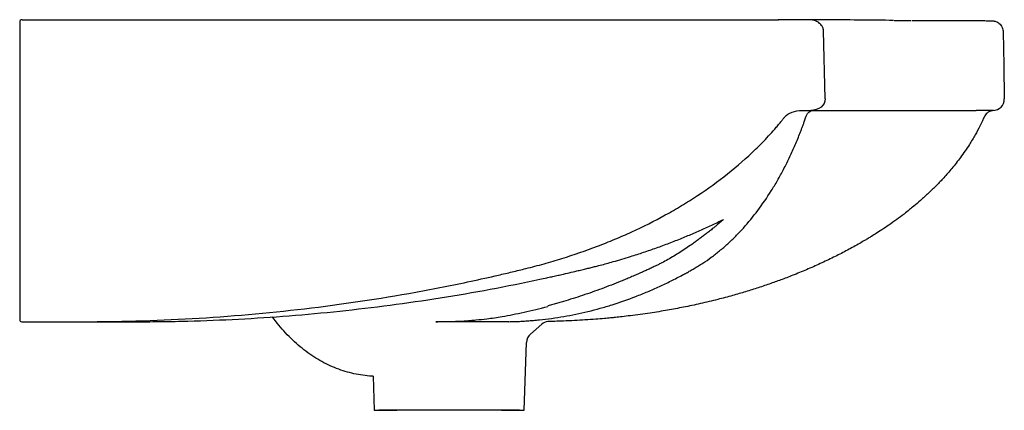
# Model space of a CAD drawing. Header units: millimetres. Extents: x 4913.717 to 4914.151, y 2530.309 to 2530.481.
import ezdxf

# ---------------------------------------------------------------- set-up
doc = ezdxf.new("R2010")
doc.units = ezdxf.units.MM
doc.layers.add('SANINDUSA', color=3, linetype='Continuous')

msp = doc.modelspace()

# ---------------------------------------------------------------- linework, layer by layer
at = {"layer": 'SANINDUSA'}
for p, q in [((4913.717429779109, 2530.479511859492), (4913.717429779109, 2530.348560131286)), ((4913.719429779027, 2530.480511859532), (4914.051607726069, 2530.480511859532)), ((4914.072137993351, 2530.445681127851), (4914.071398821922, 2530.475625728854)), ((4914.061981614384, 2530.440593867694), (4914.065774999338, 2530.440593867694)), ((4914.065774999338, 2530.440593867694), (4914.110305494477, 2530.440593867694)), ((4914.062912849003, 2530.435597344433), (4914.063690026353, 2530.437858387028)), ((4913.718722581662, 2530.347561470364), (4913.742456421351, 2530.347561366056)), ((4913.742456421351, 2530.347561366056), (4913.769144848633, 2530.347593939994)), ((4913.917039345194, 2530.347593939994), (4913.900655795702, 2530.347593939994)), ((4913.947366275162, 2530.346489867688), (4913.942324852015, 2530.342068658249)), ((4913.939580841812, 2530.308593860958), (4913.940624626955, 2530.338483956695)), ((4913.873055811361, 2530.323628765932), (4913.873580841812, 2530.308593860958)), ((4913.873580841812, 2530.308593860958), (4913.883580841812, 2530.308593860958)), ((4913.937580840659, 2530.308593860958), (4913.875580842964, 2530.308593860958)), ((4913.929580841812, 2530.308593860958), (4913.939580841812, 2530.308593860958))]:
    msp.add_line(p, q, dxfattribs=at)
at = {"layer": 'SANINDUSA', "flags": 128}
msp.add_lwpolyline([(4914.150489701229, 2530.475192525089), (4914.150746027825, 2530.460506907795), (4914.151004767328, 2530.445681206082)], dxfattribs=at)
at = {"layer": 'SANINDUSA'}
for centre, radius, start, end in [((4913.718429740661, 2530.479566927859), 0.0009999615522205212, 136.0098977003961, 180.000551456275), ((4913.718429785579, 2530.479566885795), 0.001000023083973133, 88.5370149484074, 136.0099511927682), ((4914.146018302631, 2530.4455938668), 0.005000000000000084, 270.0026975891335, 0.9079814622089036), ((4913.718429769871, 2530.348560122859), 0.0009999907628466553, 179.9995171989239, 265.7699275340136), ((4913.950663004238, 2530.342730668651), 0.005, 98.14948493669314, 131.2499999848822), ((4913.945621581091, 2530.338309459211), 0.005, 131.2499999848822, 177.9999999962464)]:
    msp.add_arc(centre, radius, start, end, dxfattribs=at)
at = {"layer": 'SANINDUSA', "extrusion": (0, 0, -1)}
for centre, major_axis, ratio, start_param, end_param in [((4914.065775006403, 2530.4455938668), (0.006363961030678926, 2.935356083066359e-18), 0.7856742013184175, 6.26573201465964, 7.853981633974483), ((4914.061981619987, 2530.4355938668), (0.00849028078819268, 1.641599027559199e-16), 0.5889086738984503, 3.612300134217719, 4.71238898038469)]:
    msp.add_ellipse(centre, major_axis=major_axis, ratio=ratio, start_param=start_param, end_param=end_param, dxfattribs=at)
at = {"layer": 'SANINDUSA'}
for points, knots in [([(4913.7184553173, 2530.480566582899), (4913.72046448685, 2530.480555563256), (4913.723097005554, 2530.480541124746), (4913.725750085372, 2530.480517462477), (4913.726378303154, 2530.480511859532)], [0, 0, 0, 0, 0.7632118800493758, 1, 1, 1, 1]), ([(4914.064911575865, 2530.480566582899), (4914.064244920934, 2530.480563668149), (4914.063578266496, 2530.48056068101), (4914.062911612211, 2530.480557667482), (4914.060244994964, 2530.480545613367), (4914.057578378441, 2530.480533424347), (4914.05491174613, 2530.480523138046), (4914.053766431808, 2530.480518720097), (4914.052621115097, 2530.480514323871), (4914.051475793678, 2530.480511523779)], [0, 0, 0, 0, 0.002000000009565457, 0.002000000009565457, 0.002000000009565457, 0.01000000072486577, 0.01000000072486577, 0.01000000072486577, 0.01343598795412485, 0.01343598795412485, 0.01343598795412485, 0.01343598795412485]), ([(4914.102234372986, 2530.480264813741), (4914.093003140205, 2530.480353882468), (4914.080593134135, 2530.480473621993), (4914.068109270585, 2530.480547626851), (4914.064911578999, 2530.480566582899)], [0, 0, 0, 0, 0.7438540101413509, 1, 1, 1, 1]), ([(4914.071398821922, 2530.475625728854), (4914.071371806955, 2530.475924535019), (4914.071304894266, 2530.476664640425), (4914.070765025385, 2530.477856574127), (4914.069629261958, 2530.479137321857), (4914.067760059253, 2530.480203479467), (4914.066049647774, 2530.48055667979), (4914.065046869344, 2530.480565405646), (4914.064911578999, 2530.480566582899)], [0, 0, 0, 0, 0.09956205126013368, 0.2466027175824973, 0.4267210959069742, 0.6636471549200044, 0.954620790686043, 1, 1, 1, 1]), ([(4914.102483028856, 2530.480278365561), (4914.102930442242, 2530.48027446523), (4914.105421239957, 2530.48025275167), (4914.107903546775, 2530.48026761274), (4914.109939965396, 2530.480279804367)], [0, 0, 0, 0, 0.1796265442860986, 1, 1, 1, 1]), ([(4914.110434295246, 2530.480242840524), (4914.11069778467, 2530.480241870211), (4914.112463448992, 2530.480235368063), (4914.115426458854, 2530.480228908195), (4914.119158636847, 2530.480219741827), (4914.122475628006, 2530.480211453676), (4914.125466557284, 2530.480201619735), (4914.128385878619, 2530.480192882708), (4914.131157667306, 2530.480184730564), (4914.133778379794, 2530.480176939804), (4914.136155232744, 2530.480169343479), (4914.138275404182, 2530.480161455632), (4914.140136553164, 2530.480153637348), (4914.141735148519, 2530.480145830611), (4914.143069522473, 2530.480138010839), (4914.144135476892, 2530.480130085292), (4914.144932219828, 2530.480122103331), (4914.145380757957, 2530.480114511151), (4914.145606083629, 2530.480108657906), (4914.145800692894, 2530.480098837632), (4914.146010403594, 2530.480082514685), (4914.146328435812, 2530.480041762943), (4914.146792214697, 2530.479945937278), (4914.147381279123, 2530.479757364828), (4914.148087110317, 2530.479413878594), (4914.148820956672, 2530.478888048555), (4914.149524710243, 2530.478141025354), (4914.150087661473, 2530.477196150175), (4914.150441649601, 2530.476184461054), (4914.150465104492, 2530.475498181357), (4914.150475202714, 2530.475202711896)], [0, 0, 0, 0, 0.01037742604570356, 0.06953998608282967, 0.1221430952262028, 0.1698599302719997, 0.2206439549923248, 0.2704731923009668, 0.325947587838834, 0.3822005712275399, 0.4393145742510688, 0.4972621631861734, 0.5557941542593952, 0.615495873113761, 0.6763457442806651, 0.7385250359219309, 0.8023016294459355, 0.8683592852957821, 0.9046393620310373, 0.9200681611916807, 0.9292912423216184, 0.9352319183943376, 0.9398844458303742, 0.9461549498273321, 0.953100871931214, 0.9617779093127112, 0.9709636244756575, 0.9811792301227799, 0.9918969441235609, 1, 1, 1, 1]), ([(4914.063691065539, 2530.437861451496), (4914.06383377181, 2530.438273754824), (4914.064011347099, 2530.438647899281), (4914.064328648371, 2530.439153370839), (4914.064443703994, 2530.43931297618), (4914.064684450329, 2530.439603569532), (4914.064810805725, 2530.4397358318), (4914.065207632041, 2530.440093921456), (4914.065498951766, 2530.440281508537), (4914.065946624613, 2530.440467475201), (4914.066098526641, 2530.440514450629), (4914.066407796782, 2530.440577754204), (4914.066567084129, 2530.4405938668), (4914.066722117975, 2530.4405938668)], [0, 0, 0, 0, 0.2499999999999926, 0.2499999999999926, 0.374999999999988, 0.374999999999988, 0.4999999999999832, 0.4999999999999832, 0.7499999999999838, 0.7499999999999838, 0.8749999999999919, 0.8749999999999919, 1, 1, 1, 1]), ([(4914.110304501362, 2530.4405938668), (4914.111933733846, 2530.4405938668), (4914.113510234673, 2530.4405938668), (4914.115796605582, 2530.4405938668), (4914.116546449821, 2530.4405938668), (4914.118015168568, 2530.4405938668), (4914.118734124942, 2530.4405938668), (4914.122253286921, 2530.4405938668), (4914.124827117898, 2530.4405938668), (4914.129517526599, 2530.4405938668), (4914.131633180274, 2530.4405938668), (4914.134479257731, 2530.4405938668), (4914.13537333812, 2530.4405938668), (4914.136633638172, 2530.4405938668), (4914.137039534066, 2530.4405938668), (4914.13782037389, 2530.4405938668), (4914.138195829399, 2530.4405938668), (4914.138556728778, 2530.4405938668)], [0, 0, 0, 0, 0.1249999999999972, 0.1249999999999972, 0.1874999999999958, 0.1874999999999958, 0.2499999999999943, 0.2499999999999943, 0.4999999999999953, 0.4999999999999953, 0.7499999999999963, 0.7499999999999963, 0.8749999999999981, 0.8749999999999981, 0.9374999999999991, 0.9374999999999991, 1, 1, 1, 1]), ([(4914.146264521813, 2530.440604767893), (4914.146288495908, 2530.440604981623), (4914.146425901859, 2530.440606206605), (4914.145731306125, 2530.44060662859), (4914.144109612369, 2530.440604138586), (4914.141706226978, 2530.440596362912), (4914.139606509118, 2530.440594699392), (4914.138556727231, 2530.440593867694)], [0, 0, 0, 0, 0.05636681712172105, 0.3230627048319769, 0.588901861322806, 0.7944660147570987, 1, 1, 1, 1]), ([(4914.145918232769, 2530.440554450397), (4914.145811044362, 2530.440537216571), (4914.145526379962, 2530.440491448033), (4914.144828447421, 2530.440289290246), (4914.143949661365, 2530.439861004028), (4914.14308299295, 2530.439136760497), (4914.142460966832, 2530.438382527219), (4914.142226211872, 2530.437838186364), (4914.142129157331, 2530.437613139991)], [0, 0, 0, 0, 0.07095843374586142, 0.1884470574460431, 0.4267729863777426, 0.6490946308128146, 0.854925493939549, 1, 1, 1, 1]), ([(4914.142091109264, 2530.437631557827), (4914.141854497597, 2530.437100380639), (4914.141267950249, 2530.435783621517), (4914.13998467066, 2530.433178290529), (4914.138123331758, 2530.429694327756), (4914.13533025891, 2530.425049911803), (4914.131930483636, 2530.420096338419), (4914.128107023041, 2530.415216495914), (4914.12455075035, 2530.411133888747), (4914.12112981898, 2530.407529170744), (4914.117722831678, 2530.404202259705), (4914.114353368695, 2530.401144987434), (4914.111530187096, 2530.398742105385), (4914.109100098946, 2530.396763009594), (4914.106627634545, 2530.394823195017), (4914.103590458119, 2530.392551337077), (4914.100349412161, 2530.390254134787), (4914.097317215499, 2530.38821020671), (4914.094774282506, 2530.386565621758), (4914.092727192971, 2530.385284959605), (4914.091012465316, 2530.384239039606), (4914.089280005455, 2530.383204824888), (4914.087186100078, 2530.381986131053), (4914.08468688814, 2530.38057730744), (4914.081107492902, 2530.378630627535), (4914.076458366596, 2530.376233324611), (4914.070698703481, 2530.373468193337), (4914.064696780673, 2530.370792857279), (4914.058838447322, 2530.368371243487), (4914.053352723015, 2530.36625991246), (4914.048062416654, 2530.364351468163), (4914.042696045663, 2530.362541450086), (4914.03707706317, 2530.36077950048), (4914.031104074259, 2530.359044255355), (4914.024468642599, 2530.357276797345), (4914.017273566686, 2530.355551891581), (4914.009906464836, 2530.353985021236), (4914.00252337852, 2530.352600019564), (4913.996162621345, 2530.351563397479), (4913.990703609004, 2530.350779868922), (4913.9865866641, 2530.350245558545), (4913.982959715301, 2530.349819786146), (4913.980050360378, 2530.349507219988), (4913.977444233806, 2530.349247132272), (4913.974544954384, 2530.34897904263), (4913.970789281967, 2530.348667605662), (4913.966423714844, 2530.348359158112), (4913.961667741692, 2530.348085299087), (4913.957224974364, 2530.347887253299), (4913.953797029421, 2530.3477740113), (4913.951465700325, 2530.347712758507), (4913.950461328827, 2530.347690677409), (4913.949954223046, 2530.347680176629)], [0, 0, 0, 0, 0.007562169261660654, 0.018746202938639, 0.03809065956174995, 0.05951558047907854, 0.09048781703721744, 0.1176723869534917, 0.1417117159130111, 0.1623263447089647, 0.1838595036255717, 0.2053082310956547, 0.2232287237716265, 0.2337323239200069, 0.2477790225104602, 0.2657216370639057, 0.2849784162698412, 0.3014399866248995, 0.3152508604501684, 0.3262004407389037, 0.3342755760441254, 0.3425317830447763, 0.3536072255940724, 0.3671998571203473, 0.381507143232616, 0.4089653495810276, 0.4382685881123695, 0.4680076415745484, 0.4976220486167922, 0.523219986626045, 0.5465777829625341, 0.5724752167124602, 0.5982738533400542, 0.624249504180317, 0.6539380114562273, 0.6881829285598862, 0.721114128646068, 0.7521525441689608, 0.7857380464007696, 0.8047872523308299, 0.8237183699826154, 0.839594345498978, 0.8521375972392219, 0.8616398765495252, 0.8735029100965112, 0.8898074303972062, 0.9103865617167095, 0.930091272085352, 0.951425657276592, 0.9678956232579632, 0.9745680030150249, 0.9815565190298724, 0.9815565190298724, 0.9815565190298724, 0.9815565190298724]), ([(4914.052614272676, 2530.43559734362), (4914.052919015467, 2530.435970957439), (4914.053222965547, 2530.436345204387), (4914.053823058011, 2530.437099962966), (4914.05412011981, 2530.437479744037), (4914.054414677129, 2530.437861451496)], [0, 0, 0, 0, 0.5, 0.5, 1, 1, 1, 1]), ([(4913.940344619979, 2530.37099573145), (4913.941679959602, 2530.371330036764), (4913.943014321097, 2530.371668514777), (4913.94567495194, 2530.372369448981), (4913.947002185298, 2530.372729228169), (4913.95097383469, 2530.373838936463), (4913.953608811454, 2530.374617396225), (4913.961476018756, 2530.377066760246), (4913.96666887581, 2530.378856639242), (4913.97437552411, 2530.381791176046), (4913.97693156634, 2530.382811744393), (4913.982010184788, 2530.384938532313), (4913.984528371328, 2530.386042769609), (4913.992017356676, 2530.389482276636), (4913.996922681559, 2530.391944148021), (4914.004137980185, 2530.395912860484), (4914.00651923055, 2530.39728187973), (4914.011231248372, 2530.400117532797), (4914.013565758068, 2530.401586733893), (4914.020452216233, 2530.406125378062), (4914.024891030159, 2530.409326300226), (4914.033435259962, 2530.416111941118), (4914.037540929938, 2530.419696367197), (4914.043416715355, 2530.425398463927), (4914.045328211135, 2530.427353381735), (4914.048117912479, 2530.430375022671), (4914.049035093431, 2530.431396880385), (4914.050392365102, 2530.432950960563), (4914.050841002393, 2530.433473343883), (4914.051729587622, 2530.434528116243), (4914.052170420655, 2530.435059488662), (4914.052611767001, 2530.435590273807)], [0, 0, 0, 0, 0.03124999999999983, 0.03124999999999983, 0.06249999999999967, 0.06249999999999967, 0.1249999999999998, 0.1249999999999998, 0.2499999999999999, 0.2499999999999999, 0.3124999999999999, 0.3124999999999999, 0.375, 0.375, 0.4999999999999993, 0.4999999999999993, 0.5624999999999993, 0.5624999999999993, 0.6249999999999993, 0.6249999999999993, 0.7499999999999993, 0.7499999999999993, 0.8749999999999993, 0.8749999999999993, 0.9374999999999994, 0.9374999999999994, 0.9687499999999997, 0.9687499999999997, 0.9843749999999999, 0.9843749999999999, 1, 1, 1, 1]), ([(4914.0144011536, 2530.370995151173), (4914.014739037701, 2530.371182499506), (4914.015048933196, 2530.371369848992), (4914.015682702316, 2530.371750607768), (4914.016006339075, 2530.371943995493), (4914.016647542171, 2530.372335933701), (4914.016965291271, 2530.372534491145), (4914.017599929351, 2530.372937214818), (4914.017916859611, 2530.373141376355), (4914.019496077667, 2530.3741756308), (4914.020745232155, 2530.375045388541), (4914.023219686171, 2530.376867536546), (4914.024443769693, 2530.377821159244), (4914.026861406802, 2530.379813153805), (4914.028059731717, 2530.380851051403), (4914.030424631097, 2530.383012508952), (4914.031587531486, 2530.384130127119), (4914.033873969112, 2530.38643614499), (4914.034995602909, 2530.387624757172), (4914.03830496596, 2530.391296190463), (4914.040431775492, 2530.393884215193), (4914.044526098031, 2530.399338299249), (4914.046498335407, 2530.402204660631), (4914.049333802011, 2530.40671565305), (4914.050258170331, 2530.408254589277), (4914.052067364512, 2530.411404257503), (4914.052954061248, 2530.413018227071), (4914.054674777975, 2530.416296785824), (4914.055510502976, 2530.417962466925), (4914.056721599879, 2530.420500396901), (4914.057118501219, 2530.421352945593), (4914.05790175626, 2530.423071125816), (4914.058288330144, 2530.423936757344), (4914.059427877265, 2530.426553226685), (4914.060155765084, 2530.428323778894), (4914.061042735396, 2530.430570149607), (4914.061219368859, 2530.431021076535), (4914.061565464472, 2530.431925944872), (4914.061732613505, 2530.432379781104), (4914.06198586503, 2530.433063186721), (4914.062070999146, 2530.433291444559), (4914.062245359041, 2530.433749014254), (4914.062335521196, 2530.433978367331), (4914.062604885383, 2530.434667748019), (4914.062781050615, 2530.435129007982), (4914.062910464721, 2530.435590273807)], [0, 0, 0, 0, 0.01562499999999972, 0.01562499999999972, 0.03124999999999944, 0.03124999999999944, 0.04687499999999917, 0.04687499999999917, 0.06249999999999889, 0.06249999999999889, 0.1249999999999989, 0.1249999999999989, 0.1874999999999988, 0.1874999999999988, 0.2499999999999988, 0.2499999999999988, 0.3124999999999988, 0.3124999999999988, 0.3749999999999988, 0.3749999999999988, 0.4999999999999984, 0.4999999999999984, 0.624999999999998, 0.624999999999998, 0.687499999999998, 0.687499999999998, 0.749999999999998, 0.749999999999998, 0.812499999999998, 0.812499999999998, 0.8437499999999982, 0.8437499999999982, 0.8749999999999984, 0.8749999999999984, 0.9374999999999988, 0.9374999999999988, 0.9531249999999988, 0.9531249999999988, 0.9687499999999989, 0.9687499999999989, 0.9765624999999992, 0.9765624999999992, 0.9843749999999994, 0.9843749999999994, 1, 1, 1, 1]), ([(4913.967181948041, 2530.370995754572), (4913.967830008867, 2530.371153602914), (4913.96912611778, 2530.371469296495), (4913.971066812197, 2530.371956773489), (4913.973327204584, 2530.37254000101), (4913.975904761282, 2530.373228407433), (4913.980403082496, 2530.374477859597), (4913.985837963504, 2530.376092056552), (4913.992184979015, 2530.378139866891), (4913.997858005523, 2530.380099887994), (4914.003488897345, 2530.38217690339), (4914.008098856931, 2530.38398983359), (4914.011709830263, 2530.385477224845), (4914.014340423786, 2530.386593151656), (4914.016958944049, 2530.387736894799), (4914.019565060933, 2530.388908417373), (4914.022157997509, 2530.390108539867), (4914.024738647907, 2530.391334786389), (4914.02644710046, 2530.39217675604), (4914.027301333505, 2530.392597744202)], [0, 0, 0, 0, 0.031250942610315, 0.06250127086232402, 0.09375165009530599, 0.1406268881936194, 0.1875022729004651, 0.3125001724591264, 0.4062496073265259, 0.4999990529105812, 0.5937485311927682, 0.6874977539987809, 0.732140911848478, 0.776784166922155, 0.8214274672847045, 0.8660706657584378, 0.9107136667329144, 0.9553564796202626, 1, 1, 1, 1]), ([(4914.027301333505, 2530.392597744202), (4914.027024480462, 2530.392350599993), (4914.026470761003, 2530.391856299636), (4914.025632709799, 2530.391125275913), (4914.02478919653, 2530.390401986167), (4914.024033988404, 2530.389766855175), (4914.023369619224, 2530.389216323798), (4914.02298778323, 2530.388904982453), (4914.022796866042, 2530.388749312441)], [0, 0, 0, 0, 0.1874892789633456, 0.3749876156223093, 0.5624907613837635, 0.749995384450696, 0.8749982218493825, 0.9999999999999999, 0.9999999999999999, 0.9999999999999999, 0.9999999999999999]), ([(4914.022796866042, 2530.388749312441), (4914.022538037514, 2530.388539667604), (4914.022020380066, 2530.388120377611), (4914.021243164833, 2530.387499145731), (4914.020465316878, 2530.38688366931), (4914.01968671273, 2530.386274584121), (4914.018907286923, 2530.385671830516), (4914.018126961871, 2530.385075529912), (4914.017345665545, 2530.384485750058), (4914.016563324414, 2530.383902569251), (4914.015779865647, 2530.383326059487), (4914.014995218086, 2530.382756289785), (4914.01420931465, 2530.382193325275), (4914.01342208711, 2530.381637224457), (4914.012042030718, 2530.380676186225), (4914.010062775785, 2530.379340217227), (4914.007472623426, 2530.377679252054), (4914.004862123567, 2530.376096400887), (4914.002229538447, 2530.374592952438), (4914.000016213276, 2530.373405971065), (4913.99823071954, 2530.372498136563), (4913.997033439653, 2530.371912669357), (4913.995980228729, 2530.371413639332), (4913.995376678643, 2530.371135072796), (4913.995074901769, 2530.370995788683)], [0, 0, 0, 0, 0.02884654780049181, 0.05769313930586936, 0.08653975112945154, 0.1153863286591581, 0.1442327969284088, 0.1730791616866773, 0.201925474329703, 0.2307717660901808, 0.2596180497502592, 0.2884643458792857, 0.3173106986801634, 0.3461571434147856, 0.3750037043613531, 0.468753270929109, 0.5625015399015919, 0.6562505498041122, 0.7499996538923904, 0.8437484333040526, 0.8906237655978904, 0.9374990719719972, 0.9687493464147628, 1, 1, 1, 1]), ([(4913.743833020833, 2530.347592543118), (4913.745900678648, 2530.34759506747), (4913.747968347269, 2530.347596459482), (4913.752103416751, 2530.347621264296), (4913.754170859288, 2530.347641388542), (4913.760372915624, 2530.347724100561), (4913.764507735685, 2530.347809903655), (4913.776907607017, 2530.348158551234), (4913.785165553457, 2530.348512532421), (4913.809913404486, 2530.349940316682), (4913.826378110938, 2530.351379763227), (4913.859233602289, 2530.355255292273), (4913.875579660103, 2530.357686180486), (4913.899972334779, 2530.362095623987), (4913.908082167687, 2530.363692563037), (4913.920214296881, 2530.366284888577), (4913.924252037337, 2530.367180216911), (4913.930296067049, 2530.368574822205), (4913.93230881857, 2530.369048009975), (4913.93633098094, 2530.370008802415), (4913.938339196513, 2530.370501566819), (4913.94034722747, 2530.370995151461)], [0, 0, 0, 0, 0.03125000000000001, 0.03125000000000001, 0.06250000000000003, 0.06250000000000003, 0.1250000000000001, 0.1250000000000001, 0.2500000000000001, 0.2500000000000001, 0.5000000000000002, 0.5000000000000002, 0.7500000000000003, 0.7500000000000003, 0.8750000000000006, 0.8750000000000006, 0.9375000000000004, 0.9375000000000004, 0.9687500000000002, 0.9687500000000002, 1, 1, 1, 1]), ([(4913.932818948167, 2530.34761584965), (4913.933206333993, 2530.347623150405), (4913.933981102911, 2530.347637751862), (4913.935143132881, 2530.347670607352), (4913.936305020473, 2530.347711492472), (4913.937466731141, 2530.347761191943), (4913.938628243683, 2530.347819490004), (4913.939789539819, 2530.347886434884), (4913.941459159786, 2530.347995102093), (4913.943636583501, 2530.34816365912), (4913.947215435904, 2530.348502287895), (4913.951684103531, 2530.349040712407), (4913.957035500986, 2530.349870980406), (4913.964152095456, 2530.351222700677), (4913.971236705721, 2530.352941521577), (4913.980036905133, 2530.355543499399), (4913.987029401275, 2530.357987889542), (4913.993961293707, 2530.360790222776), (4913.999128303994, 2530.363069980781), (4914.003404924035, 2530.365117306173), (4914.006806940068, 2530.366843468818), (4914.009067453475, 2530.368031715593), (4914.011036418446, 2530.36910274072), (4914.012722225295, 2530.370036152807), (4914.013841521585, 2530.370675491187), (4914.014401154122, 2530.370995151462)], [0, 0, 0, 0, 0.01392972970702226, 0.0278593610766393, 0.04178883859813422, 0.05571815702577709, 0.06964734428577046, 0.08357644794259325, 0.09750552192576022, 0.1297379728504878, 0.1619708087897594, 0.2264361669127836, 0.2909014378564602, 0.3553665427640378, 0.484286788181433, 0.5487518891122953, 0.677673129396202, 0.7421379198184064, 0.8066032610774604, 0.8710678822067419, 0.9033007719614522, 0.935534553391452, 0.9570203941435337, 0.9785107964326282, 1, 1, 1, 1]), ([(4913.949500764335, 2530.366936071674), (4913.950239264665, 2530.367097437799), (4913.951716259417, 2530.367420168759), (4913.953929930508, 2530.367912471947), (4913.956510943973, 2530.368493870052), (4913.959458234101, 2530.369168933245), (4913.962402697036, 2530.369856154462), (4913.964977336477, 2530.370464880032), (4913.966447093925, 2530.370818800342), (4913.967181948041, 2530.370995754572)], [0, 0, 0, 0, 0.1250014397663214, 0.250001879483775, 0.3750028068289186, 0.5625029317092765, 0.750000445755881, 0.8750044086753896, 1, 1, 1, 1]), ([(4913.995074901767, 2530.370995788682), (4913.994787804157, 2530.370864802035), (4913.994213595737, 2530.370602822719), (4913.993353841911, 2530.370214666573), (4913.992494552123, 2530.369828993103), (4913.991635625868, 2530.369446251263), (4913.990348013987, 2530.368876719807), (4913.988634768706, 2530.368128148), (4913.986495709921, 2530.367211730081), (4913.984360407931, 2530.366315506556), (4913.981518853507, 2530.365146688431), (4913.976560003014, 2530.363169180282), (4913.969511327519, 2530.360547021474), (4913.962500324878, 2530.358198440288), (4913.957610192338, 2530.356700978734), (4913.954821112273, 2530.355887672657), (4913.953080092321, 2530.355397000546), (4913.951688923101, 2530.355015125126), (4913.950761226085, 2530.354764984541), (4913.950183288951, 2530.354611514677), (4913.949952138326, 2530.354550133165)], [0, 0, 0, 0, 0.01874988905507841, 0.0375006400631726, 0.05625131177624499, 0.07500156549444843, 0.09375172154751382, 0.140628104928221, 0.1875038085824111, 0.2343797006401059, 0.2812559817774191, 0.375006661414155, 0.5625021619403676, 0.7499981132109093, 0.8437491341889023, 0.8906253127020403, 0.9375015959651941, 0.9609396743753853, 0.9843775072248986, 1, 1, 1, 1]), ([(4913.769144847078, 2530.347593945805), (4913.771007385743, 2530.347596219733), (4913.772869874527, 2530.347599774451), (4913.776594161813, 2530.347624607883), (4913.778456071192, 2530.347643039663), (4913.784041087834, 2530.347716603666), (4913.787763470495, 2530.347790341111), (4913.798927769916, 2530.348084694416), (4913.806366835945, 2530.348378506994), (4913.821237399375, 2530.34916046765), (4913.828669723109, 2530.349648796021), (4913.84352330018, 2530.350819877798), (4913.850938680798, 2530.351502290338), (4913.87315065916, 2530.35383963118), (4913.887915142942, 2530.355784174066), (4913.917343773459, 2530.360455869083), (4913.931980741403, 2530.363178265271), (4913.946538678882, 2530.366295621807)], [0, 0, 0, 0, 0.0312499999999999, 0.0312499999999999, 0.06249999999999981, 0.06249999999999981, 0.1249999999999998, 0.1249999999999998, 0.2499999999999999, 0.2499999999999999, 0.3749999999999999, 0.3749999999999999, 0.5, 0.5, 0.7500000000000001, 0.7500000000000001, 1, 1, 1, 1]), ([(4913.9298681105, 2530.349878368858), (4913.932980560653, 2530.350424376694), (4913.9362043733, 2530.351066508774), (4913.942890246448, 2530.352540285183), (4913.946353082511, 2530.353371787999), (4913.949955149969, 2530.354296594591)], [0, 0, 0, 0, 0.5, 0.5, 1, 1, 1, 1]), ([(4913.873055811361, 2530.323628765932), (4913.872527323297, 2530.323643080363), (4913.87068552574, 2530.323695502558), (4913.86754453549, 2530.324110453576), (4913.86365388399, 2530.324870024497), (4913.859810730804, 2530.325957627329), (4913.856026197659, 2530.327345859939), (4913.852312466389, 2530.329037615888), (4913.848681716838, 2530.331026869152), (4913.845146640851, 2530.333308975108), (4913.84171988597, 2530.335877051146), (4913.838415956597, 2530.338724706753), (4913.835243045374, 2530.341836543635), (4913.832233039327, 2530.345223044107), (4913.830066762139, 2530.347881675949), (4913.828965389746, 2530.349473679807), (4913.828752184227, 2530.349781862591)], [0.001515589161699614, 0.001515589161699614, 0.001515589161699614, 0.001515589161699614, 0.03257498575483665, 0.1097654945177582, 0.1870138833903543, 0.2644458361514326, 0.3421746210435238, 0.4202940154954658, 0.4988732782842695, 0.5779539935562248, 0.6575496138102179, 0.7376453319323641, 0.8182043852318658, 0.8991715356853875, 0.9804814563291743, 1, 1, 1, 1]), ([(4913.918349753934, 2530.348397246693), (4913.919946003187, 2530.348542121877), (4913.923961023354, 2530.348906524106), (4913.9276473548, 2530.349513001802), (4913.929868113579, 2530.349878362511)], [0, 0, 0, 0, 0.3975694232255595, 1, 1, 1, 1]), ([(4913.718356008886, 2530.347562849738), (4913.7183610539, 2530.347562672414), (4913.718394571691, 2530.347562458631), (4913.718485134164, 2530.347562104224), (4913.718521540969, 2530.347561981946), (4913.71858698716, 2530.34756179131), (4913.718610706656, 2530.347561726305), (4913.718649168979, 2530.347561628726), (4913.718662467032, 2530.347561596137), (4913.718683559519, 2530.347561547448), (4913.718690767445, 2530.347561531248), (4913.718702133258, 2530.347561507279), (4913.718706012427, 2530.347561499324), (4913.71871414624, 2530.347561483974), (4913.718719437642, 2530.347561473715), (4913.718722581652, 2530.347561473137)], [0, 0, 0, 0, 0.5000000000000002, 0.5000000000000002, 0.7500000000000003, 0.7500000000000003, 0.8750000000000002, 0.8750000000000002, 0.9375000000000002, 0.9375000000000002, 0.9687500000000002, 0.9687500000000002, 0.9843750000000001, 0.9843750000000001, 1, 1, 1, 1]), ([(4913.900655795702, 2530.347593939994), (4913.903270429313, 2530.347626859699), (4913.90849938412, 2530.347692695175), (4913.914383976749, 2530.347981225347), (4913.917540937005, 2530.348312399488), (4913.918349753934, 2530.348397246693)], [0, 0, 0, 0, 0.4265685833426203, 0.8530861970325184, 1, 1, 1, 1]), ([(4913.932818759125, 2530.347615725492), (4913.93133584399, 2530.347614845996), (4913.928339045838, 2530.347613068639), (4913.923034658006, 2530.347599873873), (4913.919116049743, 2530.347595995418), (4913.917039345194, 2530.347593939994)], [0, 0, 0, 0, 0.3152678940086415, 0.637119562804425, 1, 1, 1, 1])]:
    msp.add_open_spline(points, degree=3, knots=knots, dxfattribs=at)
msp.add_open_spline([(4913.946538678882, 2530.366295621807), (4913.947526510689, 2530.366507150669), (4913.948513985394, 2530.366720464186), (4913.949501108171, 2530.366935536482)], degree=3, dxfattribs=at)

doc.saveas('drawing.dxf')
